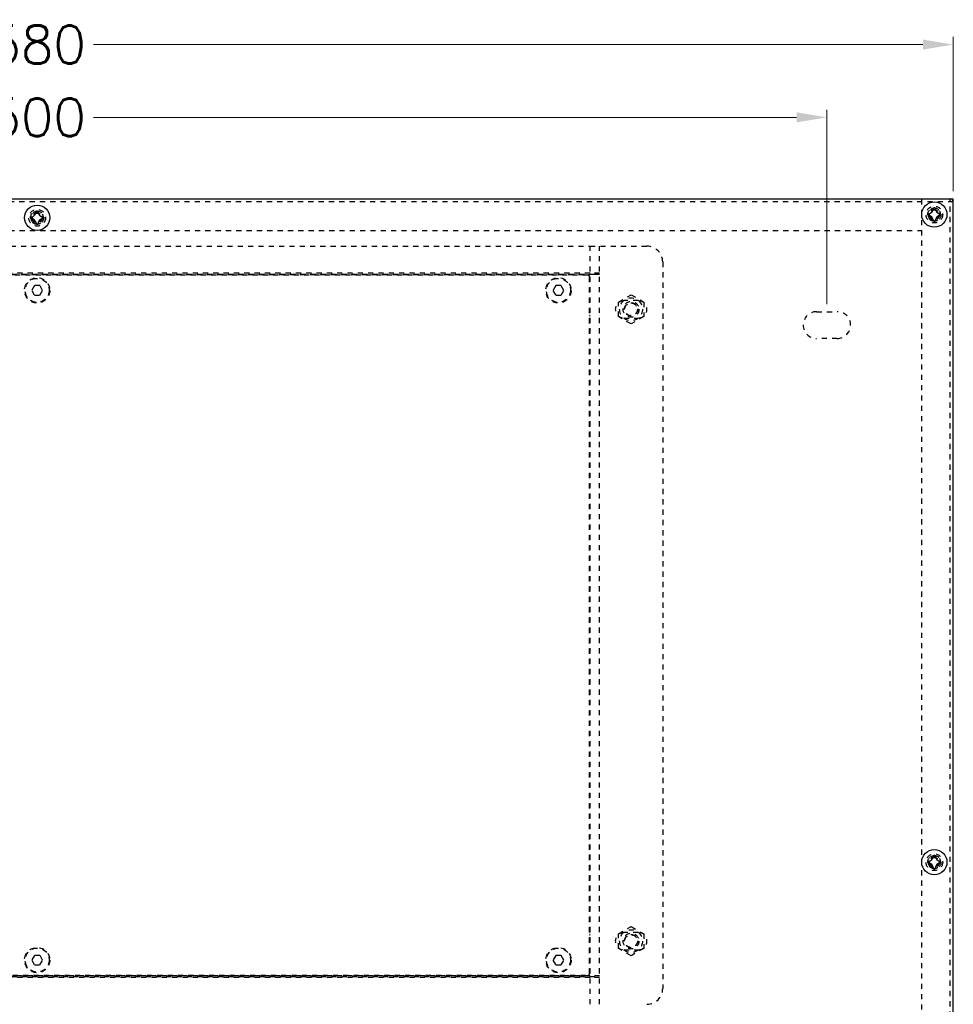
# Model space of a CAD drawing. Header units: millimetres. Extents: x -6552 to -4132, y 482 to 1483.
# Tile 63 of 80: x -5151 to -4856, y 813 to 1125. Entities that reach past the tile are written whole.
import ezdxf

# ---------------------------------------------------------------- set-up
doc = ezdxf.new("R2010")
doc.units = ezdxf.units.MM
doc.header["$LTSCALE"] = 16.335
doc.header["$PDMODE"] = 3
doc.header["$PDSIZE"] = 0.3125
doc.linetypes.add('HIDDEN', pattern=[0.2, 0.1, -0.1])
doc.layers.get('0').update_dxf_attribs({"linetype": 'CONTINUOUS'})
doc.layers.get('Defpoints').update_dxf_attribs({"linetype": 'CONTINUOUS'})
doc.layers.add('02___PRT_ALL_AXES', color=7, linetype='CONTINUOUS')
doc.layers.add('DEFAULT_2', color=8, linetype='HIDDEN')
doc.styles.add('simplex', font='simplex.shx')
doc.dimstyles.new('YanXiu', dxfattribs={"dimtxt": 2.5, "dimasz": 2.2, "dimexe": 0.66, "dimexo": 0.66, "dimgap": 0.66, "dimtad": 0, "dimtoh": 1, "dimdec": 1, "dimdsep": 46, "dimtxsty": 'simplex', "dimcen": 0, "dimclrd": 4, "dimclre": 4, "dimclrt": 42, "dimazin": 2, "dimtfac": 1, "dimtdec": 1, "dimtofl": 0, "dimtmove": 0, "dimatfit": 3, "dimfxl": 1, "dimlwd": 5, "dimlwe": 5, "dimarcsym": 0})

# ---------------------------------------------------------------- blocks, each defined once
blk = doc.blocks.new('2')
at = {"layer": 'DEFAULT_2', "color": 8, "linetype": 'HIDDEN'}
for p, q in [((-2715.45, 2596.19), (-2365.45, 2596.19)), ((-2365.45, 2356.19), (-2365.45, 2596.19)), ((-2365.45, 2596.19), (-2347.45, 2596.19)), ((-2362.45, 2356.19), (-2362.45, 2596.19)), ((-2342.45, 2591.19), (-2342.45, 2361.19)), ((-2718.45, 2587.33), (-2362.45, 2587.33)), ((-2365.45, 2587.65), (-2715.45, 2587.65)), ((-2715.45, 2587.19), (-2365.45, 2587.19)), ((-2362.45, 2587.65), (-2365.45, 2587.65)), ((-2362.45, 2587.2), (-2365.45, 2587.2)), ((-2366.1, 2586.99), (-2714.8, 2586.99)), ((-2365.6, 2365.89), (-2365.6, 2586.49)), ((-2541.32, 2583.69), (-2542.18, 2582.19)), ((-2542.18, 2582.19), (-2541.32, 2580.69)), ((-2539.59, 2583.69), (-2541.32, 2583.69)), ((-2538.72, 2582.19), (-2539.59, 2583.69)), ((-2539.59, 2580.69), (-2538.72, 2582.19)), ((-2376.32, 2583.69), (-2377.18, 2582.19)), ((-2377.18, 2582.19), (-2376.32, 2580.69)), ((-2374.59, 2583.69), (-2376.32, 2583.69)), ((-2373.72, 2582.19), (-2374.59, 2583.69)), ((-2374.59, 2580.69), (-2373.72, 2582.19)), ((-2541.32, 2580.69), (-2539.59, 2580.69)), ((-2376.32, 2580.69), (-2374.59, 2580.69)), ((-2365.6, 2579.39), (-2365.45, 2579.39)), ((-2365.6, 2579.19), (-2365.45, 2579.19)), ((-2350.2, 2578.94), (-2354.7, 2578.94)), ((-2365.45, 2574.19), (-2365.6, 2574.19)), ((-2365.45, 2573.99), (-2365.6, 2573.99)), ((-2365.6, 2573.39), (-2365.45, 2573.39)), ((-2365.6, 2573.19), (-2365.45, 2573.19)), ((-2354.7, 2573.44), (-2350.2, 2573.44)), ((-2365.45, 2379.19), (-2365.6, 2379.19)), ((-2365.45, 2378.99), (-2365.6, 2378.99)), ((-2365.6, 2378.39), (-2365.45, 2378.39)), ((-2350.2, 2378.94), (-2354.7, 2378.94)), ((-2365.6, 2378.19), (-2365.45, 2378.19)), ((-2365.45, 2373.19), (-2365.6, 2373.19)), ((-2365.45, 2372.99), (-2365.6, 2372.99)), ((-2354.7, 2373.44), (-2350.2, 2373.44)), ((-2541.32, 2371.69), (-2542.18, 2370.19)), ((-2542.18, 2370.19), (-2541.32, 2368.69)), ((-2539.59, 2371.69), (-2541.32, 2371.69)), ((-2538.72, 2370.19), (-2539.59, 2371.69)), ((-2539.59, 2368.69), (-2538.72, 2370.19)), ((-2376.32, 2371.69), (-2377.18, 2370.19)), ((-2377.18, 2370.19), (-2376.32, 2368.69)), ((-2374.59, 2371.69), (-2376.32, 2371.69)), ((-2373.72, 2370.19), (-2374.59, 2371.69)), ((-2374.59, 2368.69), (-2373.72, 2370.19)), ((-2541.32, 2368.69), (-2539.59, 2368.69)), ((-2376.32, 2368.69), (-2374.59, 2368.69)), ((-2718.45, 2365.04), (-2362.45, 2365.04)), ((-2365.45, 2365.19), (-2715.45, 2365.19)), ((-2365.45, 2364.72), (-2715.45, 2364.72)), ((-2714.8, 2365.39), (-2366.1, 2365.39)), ((-2362.45, 2365.17), (-2365.45, 2365.17)), ((-2362.45, 2364.72), (-2365.45, 2364.72))]:
    blk.add_line(p, q, dxfattribs=at)
for centre, radius in [((-2540.45, 2582.19), 4), ((-2540.45, 2582.19), 3.8), ((-2375.45, 2582.19), 4), ((-2375.45, 2582.19), 3.8), ((-2540.45, 2370.19), 4), ((-2540.45, 2370.19), 3.8), ((-2375.45, 2370.19), 4), ((-2375.45, 2370.19), 3.8)]:
    blk.add_circle(centre, radius, dxfattribs=at)
for centre, radius, start, end in [((-2347.45, 2591.19), 5, 0, 90), ((-2366.1, 2586.49), 0.5, 0, 90), ((-2354.7, 2576.19), 2.75, 90, 270), ((-2350.2, 2576.19), 2.75, 270, 90), ((-2354.7, 2376.19), 2.75, 90, 270), ((-2350.2, 2376.19), 2.75, 270, 90), ((-2366.1, 2365.89), 0.5, 270, 0), ((-2347.45, 2361.19), 5, 270, 0)]:
    blk.add_arc(centre, radius, start, end, dxfattribs=at)
blk = doc.blocks.new('*D11')
at = {"color": 4, "lineweight": 5, "transparency": 16777216}
for p, q in [((-5435.7, 1070.26), (-5435.7, 1119.07)), ((-4855.7, 1070.26), (-4855.7, 1119.07)), ((-5426.1, 1116.67), (-5163.52, 1116.67)), ((-4865.3, 1116.67), (-5127.87, 1116.67))]:
    blk.add_line(p, q, dxfattribs=at)
at = {"color": 4, "transparency": 16777216}
for points in [[(-5426.1, 1118.27), (-5426.1, 1115.07), (-5435.7, 1116.67)], [(-4865.3, 1118.27), (-4865.3, 1115.07), (-4855.7, 1116.67)]]:
    blk.add_solid(points, dxfattribs=at)
at = {"layer": 'Defpoints', "color": 0, "transparency": 16777216}
for p in [(-5435.7, 1116.67), (-5435.7, 1067.86), (-4855.7, 1067.86)]:
    blk.add_point(p, dxfattribs=at)
at = {"color": 42, "transparency": 16777216, "insert": (-5145.7, 1116.67), "char_height": 12, "attachment_point": 5, "style": 'simplex'}
blk.add_mtext('580', dxfattribs=at)
blk = doc.blocks.new('*D12')
at = {"color": 4, "lineweight": 5, "transparency": 16777216}
for p, q in [((-5395.7, 1034.51), (-5395.7, 1096.03)), ((-4895.7, 1034.51), (-4895.7, 1096.03)), ((-5386.1, 1093.63), (-5163.52, 1093.63)), ((-4905.3, 1093.63), (-5127.87, 1093.63))]:
    blk.add_line(p, q, dxfattribs=at)
at = {"color": 4, "transparency": 16777216}
for points in [[(-5386.1, 1095.23), (-5386.1, 1092.03), (-5395.7, 1093.63)], [(-4905.3, 1095.23), (-4905.3, 1092.03), (-4895.7, 1093.63)]]:
    blk.add_solid(points, dxfattribs=at)
at = {"layer": 'Defpoints', "color": 0, "transparency": 16777216}
for p in [(-4895.7, 1093.63), (-5395.7, 1032.11), (-4895.7, 1032.11)]:
    blk.add_point(p, dxfattribs=at)
at = {"color": 42, "transparency": 16777216, "insert": (-5145.7, 1093.63), "char_height": 12, "attachment_point": 5, "style": 'simplex'}
blk.add_mtext('500', dxfattribs=at)

msp = doc.modelspace()

# ---------------------------------------------------------------- linework, layer by layer
at = {"color": 7, "linetype": 'Continuous'}
for p, q in [((-5435.7, 1067.86), (-4855.7, 1067.86)), ((-4855.7, 647.86), (-4855.7, 1067.86)), ((-5145.76, 1063.96), (-5145.63, 1063.96)), ((-4863.8, 1062.8), (-4863.8, 1062.92)), ((-4861.76, 1064.96), (-4861.63, 1064.96)), ((-4859.6, 1062.92), (-4859.6, 1062.8)), ((-5147.8, 1061.8), (-5147.8, 1061.92)), ((-5145.63, 1059.76), (-5145.76, 1059.76)), ((-5143.6, 1061.92), (-5143.6, 1061.8)), ((-4861.63, 1060.76), (-4861.76, 1060.76)), ((-4863.8, 857.8), (-4863.8, 857.92)), ((-4861.76, 859.96), (-4861.63, 859.96)), ((-4859.6, 857.92), (-4859.6, 857.8)), ((-4861.63, 855.76), (-4861.76, 855.76))]:
    msp.add_line(p, q, dxfattribs=at)
for centre in [(-4861.7, 1062.86), (-5145.7, 1061.86), (-4861.7, 857.86)]:
    msp.add_circle(centre, 4, dxfattribs=at)
for centre, radius, start, end in [((-4856.7, 1066.86), 1, 0, 90), ((-5147.8, 1063.96), 1.85, 275.571, 354.429), ((-5145.76, 1063.76), 0.201, 90.0393, 105.6446), ((-5145.63, 1063.76), 0.201, 74.3551, 89.9607), ((-5143.6, 1063.96), 1.85, 185.571, 264.429), ((-4863.59, 1062.92), 0.201, 161.4618, 179.9519), ((-4863.8, 1064.96), 1.85, 275.571, 354.429), ((-4861.76, 1064.76), 0.201, 90.0393, 105.6446), ((-4861.63, 1064.76), 0.201, 74.3551, 89.9607), ((-4859.6, 1064.96), 1.85, 185.571, 264.429), ((-4859.8, 1062.92), 0.201, 0.0481, 18.5394), ((-5147.59, 1061.92), 0.201, 161.4618, 179.9519), ((-5147.59, 1061.8), 0.201, 180.0481, 198.5394), ((-5147.8, 1059.76), 1.85, 5.571, 84.429), ((-5145.76, 1059.96), 0.201, 254.3551, 269.9607), ((-5145.63, 1059.96), 0.201, 270.0393, 285.6446), ((-5143.6, 1059.76), 1.85, 95.571, 174.429), ((-5143.8, 1061.92), 0.201, 0.0481, 18.5394), ((-5143.8, 1061.8), 0.201, 341.4618, 359.9519), ((-4863.59, 1062.8), 0.201, 180.0481, 198.5394), ((-4863.8, 1060.76), 1.85, 5.571, 84.429), ((-4861.76, 1060.96), 0.201, 254.3551, 269.9607), ((-4861.63, 1060.96), 0.201, 270.0393, 285.6446), ((-4859.6, 1060.76), 1.85, 95.571, 174.429), ((-4859.8, 1062.8), 0.201, 341.4618, 359.9519), ((-4863.59, 857.92), 0.201, 161.4618, 179.9519), ((-4863.59, 857.8), 0.201, 180.0481, 198.5394), ((-4863.8, 859.96), 1.85, 275.571, 354.429), ((-4863.8, 855.76), 1.85, 5.571, 84.429), ((-4861.76, 859.76), 0.201, 90.0393, 105.6446), ((-4861.63, 859.76), 0.201, 74.3551, 89.9607), ((-4859.6, 859.96), 1.85, 185.571, 264.429), ((-4859.6, 855.76), 1.85, 95.571, 174.429), ((-4859.8, 857.92), 0.201, 0.0481, 18.5394), ((-4859.8, 857.8), 0.201, 341.4618, 359.9519), ((-4861.76, 855.96), 0.201, 254.3551, 269.9607), ((-4861.63, 855.96), 0.201, 270.0393, 285.6446)]:
    msp.add_arc(centre, radius, start, end, dxfattribs=at)
for points, knots in [([(-5145.81, 1063.95), (-5145.83, 1063.95), (-5145.87, 1063.93), (-5145.91, 1063.89), (-5145.94, 1063.84), (-5145.95, 1063.8), (-5145.95, 1063.78)], [0, 0, 0, 0, 0.250007, 0.499993, 0.750007, 1, 1, 1, 1]), ([(-5145.44, 1063.78), (-5145.44, 1063.8), (-5145.45, 1063.84), (-5145.48, 1063.89), (-5145.52, 1063.93), (-5145.56, 1063.95), (-5145.58, 1063.95)], [0, 0, 0, 0, 0.249994, 0.500005, 0.74999, 1, 1, 1, 1]), ([(-4863.62, 1063.12), (-4863.63, 1063.11), (-4863.67, 1063.11), (-4863.72, 1063.08), (-4863.76, 1063.03), (-4863.78, 1063), (-4863.78, 1062.98)], [0, 0, 0, 0, 0.249991, 0.500025, 0.750023, 1, 1, 1, 1]), ([(-4861.81, 1064.95), (-4861.83, 1064.95), (-4861.87, 1064.93), (-4861.91, 1064.89), (-4861.94, 1064.84), (-4861.95, 1064.8), (-4861.95, 1064.78)], [0, 0, 0, 0, 0.250007, 0.499993, 0.750007, 1, 1, 1, 1]), ([(-4861.44, 1064.78), (-4861.44, 1064.8), (-4861.45, 1064.84), (-4861.48, 1064.89), (-4861.52, 1064.93), (-4861.56, 1064.95), (-4861.58, 1064.95)], [0, 0, 0, 0, 0.249994, 0.500005, 0.74999, 1, 1, 1, 1]), ([(-4859.61, 1062.98), (-4859.61, 1063), (-4859.63, 1063.03), (-4859.67, 1063.08), (-4859.72, 1063.11), (-4859.76, 1063.11), (-4859.77, 1063.12)], [0, 0, 0, 0, 0.249975, 0.499973, 0.75001, 1, 1, 1, 1]), ([(-5147.62, 1062.12), (-5147.63, 1062.11), (-5147.67, 1062.11), (-5147.72, 1062.08), (-5147.76, 1062.03), (-5147.78, 1062), (-5147.78, 1061.98)], [0, 0, 0, 0, 0.249991, 0.500025, 0.750023, 1, 1, 1, 1]), ([(-5147.78, 1061.73), (-5147.78, 1061.72), (-5147.76, 1061.68), (-5147.72, 1061.64), (-5147.67, 1061.61), (-5147.63, 1061.6), (-5147.62, 1061.6)], [0, 0, 0, 0, 0.249975, 0.499973, 0.75001, 1, 1, 1, 1]), ([(-5145.95, 1059.94), (-5145.95, 1059.92), (-5145.94, 1059.88), (-5145.91, 1059.83), (-5145.87, 1059.79), (-5145.83, 1059.77), (-5145.81, 1059.77)], [0, 0, 0, 0, 0.249994, 0.500005, 0.74999, 1, 1, 1, 1]), ([(-5145.58, 1059.77), (-5145.56, 1059.77), (-5145.52, 1059.79), (-5145.48, 1059.83), (-5145.45, 1059.88), (-5145.44, 1059.92), (-5145.44, 1059.94)], [0, 0, 0, 0, 0.250007, 0.499993, 0.750007, 1, 1, 1, 1]), ([(-5143.61, 1061.98), (-5143.61, 1062), (-5143.63, 1062.03), (-5143.67, 1062.08), (-5143.72, 1062.11), (-5143.76, 1062.11), (-5143.77, 1062.12)], [0, 0, 0, 0, 0.249975, 0.499973, 0.75001, 1, 1, 1, 1]), ([(-5143.77, 1061.6), (-5143.76, 1061.6), (-5143.72, 1061.61), (-5143.67, 1061.64), (-5143.63, 1061.68), (-5143.61, 1061.72), (-5143.61, 1061.73)], [0, 0, 0, 0, 0.249991, 0.500025, 0.750023, 1, 1, 1, 1]), ([(-4863.78, 1062.73), (-4863.78, 1062.72), (-4863.76, 1062.68), (-4863.72, 1062.64), (-4863.67, 1062.61), (-4863.63, 1062.6), (-4863.62, 1062.6)], [0, 0, 0, 0, 0.249975, 0.499973, 0.75001, 1, 1, 1, 1]), ([(-4861.95, 1060.94), (-4861.95, 1060.92), (-4861.94, 1060.88), (-4861.91, 1060.83), (-4861.87, 1060.79), (-4861.83, 1060.77), (-4861.81, 1060.77)], [0, 0, 0, 0, 0.249994, 0.500005, 0.74999, 1, 1, 1, 1]), ([(-4861.58, 1060.77), (-4861.56, 1060.77), (-4861.52, 1060.79), (-4861.48, 1060.83), (-4861.45, 1060.88), (-4861.44, 1060.92), (-4861.44, 1060.94)], [0, 0, 0, 0, 0.250007, 0.499993, 0.750007, 1, 1, 1, 1]), ([(-4859.77, 1062.6), (-4859.76, 1062.6), (-4859.72, 1062.61), (-4859.67, 1062.64), (-4859.63, 1062.68), (-4859.61, 1062.72), (-4859.61, 1062.73)], [0, 0, 0, 0, 0.249991, 0.500025, 0.750023, 1, 1, 1, 1]), ([(-4863.62, 858.12), (-4863.63, 858.11), (-4863.67, 858.11), (-4863.72, 858.08), (-4863.76, 858.03), (-4863.78, 858), (-4863.78, 857.98)], [0, 0, 0, 0, 0.249991, 0.500025, 0.750023, 1, 1, 1, 1]), ([(-4863.78, 857.73), (-4863.78, 857.72), (-4863.76, 857.68), (-4863.72, 857.64), (-4863.67, 857.61), (-4863.63, 857.6), (-4863.62, 857.6)], [0, 0, 0, 0, 0.249975, 0.499973, 0.75001, 1, 1, 1, 1]), ([(-4861.81, 859.95), (-4861.83, 859.95), (-4861.87, 859.93), (-4861.91, 859.89), (-4861.94, 859.84), (-4861.95, 859.8), (-4861.95, 859.78)], [0, 0, 0, 0, 0.250007, 0.499993, 0.750007, 1, 1, 1, 1]), ([(-4861.44, 859.78), (-4861.44, 859.8), (-4861.45, 859.84), (-4861.48, 859.89), (-4861.52, 859.93), (-4861.56, 859.95), (-4861.58, 859.95)], [0, 0, 0, 0, 0.249994, 0.500005, 0.74999, 1, 1, 1, 1]), ([(-4859.61, 857.98), (-4859.61, 858), (-4859.63, 858.03), (-4859.67, 858.08), (-4859.72, 858.11), (-4859.76, 858.11), (-4859.77, 858.12)], [0, 0, 0, 0, 0.249975, 0.499973, 0.75001, 1, 1, 1, 1]), ([(-4859.77, 857.6), (-4859.76, 857.6), (-4859.72, 857.61), (-4859.67, 857.64), (-4859.63, 857.68), (-4859.61, 857.72), (-4859.61, 857.73)], [0, 0, 0, 0, 0.249991, 0.500025, 0.750023, 1, 1, 1, 1]), ([(-4861.95, 855.94), (-4861.95, 855.92), (-4861.94, 855.88), (-4861.91, 855.83), (-4861.87, 855.79), (-4861.83, 855.77), (-4861.81, 855.77)], [0, 0, 0, 0, 0.249994, 0.500005, 0.74999, 1, 1, 1, 1]), ([(-4861.58, 855.77), (-4861.56, 855.77), (-4861.52, 855.79), (-4861.48, 855.83), (-4861.45, 855.88), (-4861.44, 855.92), (-4861.44, 855.94)], [0, 0, 0, 0, 0.250007, 0.499993, 0.750007, 1, 1, 1, 1])]:
    msp.add_open_spline(points, degree=3, knots=knots, dxfattribs=at)
at = {"layer": '02___PRT_ALL_AXES', "color": 8, "linetype": 'HIDDEN'}
msp.add_line((-4856.7, 648.86), (-4856.7, 1066.86), dxfattribs=at)
for centre, radius in [((-5145.7, 1061.86), 2.1), ((-5145.7, 1061.86), 1.65), ((-4861.7, 1062.86), 2.1), ((-4861.7, 1062.86), 1.65), ((-4861.7, 857.86), 2.1), ((-4861.7, 857.86), 1.65)]:
    msp.add_circle(centre, radius, dxfattribs=at)
at = {"layer": 'DEFAULT_2', "color": 8, "linetype": 'HIDDEN'}
for p, q in [((-4855.7, 1066.86), (-5435.7, 1066.86)), ((-4865.7, 647.86), (-4865.7, 1067.86)), ((-4856.7, 1066.86), (-4856.7, 1067.86)), ((-5425.7, 1057.86), (-4865.7, 1057.86)), ((-4961.7, 1035.17), (-4957.7, 1037.48)), ((-4961.7, 1030.55), (-4961.7, 1035.17)), ((-4957.7, 1037.48), (-4953.7, 1035.17)), ((-4953.7, 1035.17), (-4953.7, 1030.55)), ((-4898.95, 1032.11), (-4892.45, 1032.11)), ((-4957.7, 1028.24), (-4961.7, 1030.55)), ((-4953.7, 1030.55), (-4957.7, 1028.24)), ((-4892.45, 1023.61), (-4898.95, 1023.61)), ((-4961.7, 835.17), (-4957.7, 837.48)), ((-4957.7, 837.48), (-4953.7, 835.17)), ((-4961.7, 830.55), (-4961.7, 835.17)), ((-4953.7, 835.17), (-4953.7, 830.55)), ((-4957.7, 828.24), (-4961.7, 830.55)), ((-4953.7, 830.55), (-4957.7, 828.24))]:
    msp.add_line(p, q, dxfattribs=at)
for centre, radius in [((-5145.7, 1061.86), 2.65), ((-5145.7, 1061.86), 1.65), ((-5145.7, 1061.86), 1.5), ((-4861.7, 1062.86), 2.65), ((-4861.7, 1062.86), 1.65), ((-4861.7, 1062.86), 1.5), ((-4957.7, 1032.86), 3.62), ((-4957.7, 1032.86), 2.5), ((-4957.7, 1032.86), 2.1), ((-4957.7, 1032.86), 2), ((-4861.7, 857.86), 2.65), ((-4861.7, 857.86), 1.65), ((-4861.7, 857.86), 1.5), ((-4957.7, 832.86), 3.62), ((-4957.7, 832.86), 2.5), ((-4957.7, 832.86), 2.1), ((-4957.7, 832.86), 2)]:
    msp.add_circle(centre, radius, dxfattribs=at)
for centre, radius, start, end in [((-5145.7, 1061.86), 2, 255, 195), ((-4861.7, 1062.86), 2, 255, 195), ((-5145.7, 1061.86), 2, 195, 255), ((-4861.7, 1062.86), 2, 195, 255), ((-4898.95, 1027.86), 4.25, 90, 270), ((-4892.45, 1027.86), 4.25, 270, 90), ((-4861.7, 857.86), 2, 255, 195), ((-4861.7, 857.86), 2, 195, 255)]:
    msp.add_arc(centre, radius, start, end, dxfattribs=at)

# ---------------------------------------------------------------- block references
msp.add_blockref('2', (-2605.24, -1543.33))

# ---------------------------------------------------------------- dimensions: what is measured, and where the dimension line sits
for base, p1, p2, picture, middle in [((-5435.7, 1116.67), (-4855.7, 1067.86), (-5435.7, 1067.86), '*D11', (-5145.7, 1116.67)), ((-4895.7, 1093.63), (-5395.7, 1032.11), (-4895.7, 1032.11), '*D12', (-5145.7, 1093.63))]:
    dim = msp.add_linear_dim(base=base, p1=p1, p2=p2, dimstyle='YanXiu', override={"dimtxt": 12, "dimasz": 9.6, "dimexe": 2.3988, "dimexo": 2.3988, "dimgap": 2.3988})
    dim.commit()
    dim.dimension.update_dxf_attribs({"geometry": picture, "text_midpoint": middle})

doc.saveas('drawing.dxf')
